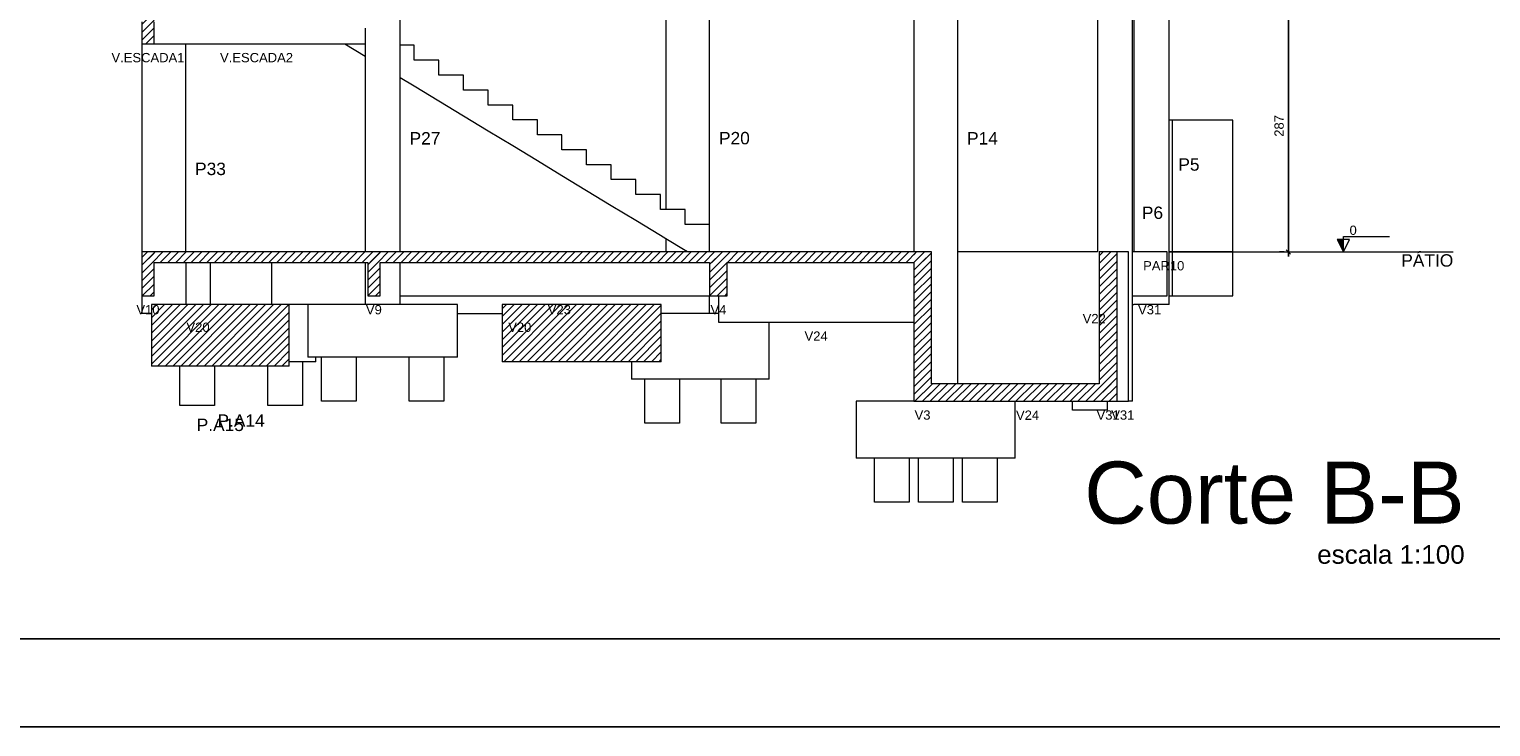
# Model space of a CAD drawing. Header units: millimetres. Extents: x 10 to 1250, y -62 to 528.
# Tile 223 of 256: x 125 to 141, y 398 to 406. Entities that reach past the tile are written whole.
import ezdxf

# ---------------------------------------------------------------- set-up
doc = ezdxf.new("R2010")
doc.units = ezdxf.units.MM
doc.header["$LTSCALE"] = 0.05
for name, color, linetype, lineweight in [('FO-Cortes', 9, 'Continuous', 5), ('FO-Cotas', 5, 'Continuous', 5), ('FO-Eixos', 5, 'Continuous', 5), ('FO-Hachuras das lajes', 1, 'Continuous', 20), ('FO-Hachuras dos pilares', 9, 'Continuous', 5), ('FO-Níveis', 9, 'Continuous', 5), ('FO-Pilares pré-moldados', 3, 'Continuous', 20), ('FO-Seção das fundações', 9, 'Continuous', 5), ('FO-Títulos', 7, 'Continuous', 5)]:
    doc.layers.add(name, color=color, linetype=linetype, lineweight=lineweight)
doc.layers.add('FOLHA_PADRÃO', color=7, linetype='Continuous')
doc.styles.add('Arial', font='arial.ttf')
doc.styles.get("Standard").update_dxf_attribs({"font": 'arial.ttf'})
doc.dimstyles.new('UM_50.000000', dxfattribs={"dimtxt": 0.18, "dimasz": 0.1, "dimexe": 0.1, "dimexo": 0.2, "dimgap": 0.1, "dimtad": 1, "dimdec": 1, "dimlfac": 50, "dimzin": 0, "dimdsep": 46, "dimtxsty": 'Standard', "dimblk": 'OBLIQUE', "dimcen": 0.09, "dimdle": 0.1, "dimadec": 1, "dimazin": 2, "dimtfac": 1, "dimtdec": 1, "dimtofl": 0, "dimtmove": 0, "dimatfit": 3, "dimldrblk": 'OBLIQUE', "dimfxl": 1, "dimtolj": 1, "dimarcsym": 1})
pattern_1 = [(45, (-127.84726, -34.92108), (-0.08838835, 0.08838835), [])]

# ---------------------------------------------------------------- blocks, each defined once
blk = doc.blocks.new('A1')
at = {"layer": 'FOLHA_PADRÃO', "color": 1, "linetype": 'Continuous'}
blk.add_lwpolyline([(-84.1, 0), (0, 0), (0, 59.4), (-84.1, 59.4), (-84.1, 0)], dxfattribs=at)
at = {"layer": 'FOLHA_PADRÃO', "color": 6, "linetype": 'Continuous'}
blk.add_lwpolyline([(-83.1, 58.4), (-1, 58.4), (-1, 1), (-83.1, 1), (-83.1, 58.4)], dxfattribs=at)
blk = doc.blocks.new('_Oblique')
at = {"color": 0, "linetype": 'ByBlock', "lineweight": -2}
blk.add_line((-0.5, -0.5), (0.5, 0.5), dxfattribs=at)
blk = doc.blocks.new('*D301')
at = {"layer": 'Defpoints', "color": 0, "transparency": 16777216}
for p in [(124.097, 48.243), (124.097, 48.243), (124.097, 42.503)]:
    blk.add_point(p, dxfattribs=at)
at = {"layer": 'FO-Hachuras das lajes', "color": 0, "linetype": 'Continuous', "lineweight": -2, "transparency": 16777216}
for p, q in [((123.897, 48.243), (123.997, 48.243)), ((124.097, 42.403), (124.097, 48.343)), ((123.897, 42.503), (123.997, 42.503))]:
    blk.add_line(p, q, dxfattribs=at)
at = {"layer": 'FO-Hachuras das lajes', "color": 0, "lineweight": -2, "transparency": 16777216, "xscale": 0.1, "yscale": 0.1, "zscale": 0.1}
for p, rotation in [((124.097, 48.243), 90), ((124.097, 42.503), 270)]:
    blk.add_blockref('_Oblique', p, dxfattribs=dict(at, rotation=rotation))
at = {"layer": 'FO-Hachuras das lajes', "transparency": 16777216, "insert": (123.885, 45.373), "char_height": 0.2118, "attachment_point": 5, "rotation": 90, "style": 'Arial'}
blk.add_mtext('\\A1;287', dxfattribs=at)
blk = doc.blocks.new('BBBBB')
at = {"layer": 'FO-Cortes', "linetype": 'Continuous'}
blk.add_hatch(color=256, dxfattribs=at).paths.add_polyline_path([(-2.5, 7.5821), (-2.5, 7.8621), (-2.64, 7.8621), (-2.5, 7.5821)])
at = {"layer": 'FO-Níveis', "linetype": 'Continuous'}
h = blk.add_hatch(dxfattribs=at)
h.set_pattern_fill('ANSI31', color=256, style=0)
h.set_pattern_definition(pattern_1)
h.paths.add_polyline_path([(-29.8391, 12.3221), (-29.5591, 12.3221), (-29.5591, 13.3221), (-29.8391, 13.3221), (-29.8391, 12.3221)])
h = blk.add_hatch(dxfattribs=at)
h.set_pattern_fill('ANSI31', color=256, style=0)
h.set_pattern_definition(pattern_1)
h.paths.add_polyline_path([(-29.8391, 7.3421), (-24.4191, 7.3421), (-24.4191, 7.5821), (-29.8391, 7.5821), (-29.8391, 7.3421)])
h = blk.add_hatch(dxfattribs=at)
h.set_pattern_fill('ANSI31', color=256, style=0)
h.set_pattern_definition(pattern_1)
h.paths.add_polyline_path([(-29.8391, 6.5821), (-29.5591, 6.5821), (-29.5591, 7.5821), (-29.8391, 7.5821), (-29.8391, 6.5821)])
h = blk.add_hatch(dxfattribs=at)
h.set_pattern_fill('ANSI31', color=256, style=0)
h.set_pattern_definition(pattern_1)
h.paths.add_polyline_path([(-24.6991, 7.3421), (-16.5191, 7.3421), (-16.5191, 7.5821), (-24.6991, 7.5821), (-24.6991, 7.3421)])
h = blk.add_hatch(dxfattribs=at)
h.set_pattern_fill('ANSI31', color=256, style=0)
h.set_pattern_definition(pattern_1)
h.paths.add_polyline_path([(-24.6991, 6.5821), (-24.4191, 6.5821), (-24.4191, 7.5821), (-24.6991, 7.5821), (-24.6991, 6.5821)])
h = blk.add_hatch(dxfattribs=at)
h.set_pattern_fill('ANSI31', color=256, style=0)
h.set_pattern_definition(pattern_1)
h.paths.add_polyline_path([(-16.9191, 7.3421), (-11.8751, 7.3421), (-11.8751, 7.5821), (-16.9191, 7.5821), (-16.9191, 7.3421)])
h = blk.add_hatch(dxfattribs=at)
h.set_pattern_fill('ANSI31', color=256, style=0)
h.set_pattern_definition(pattern_1)
h.paths.add_polyline_path([(-16.9191, 6.5821), (-16.5191, 6.5821), (-16.5191, 7.5821), (-16.9191, 7.5821), (-16.9191, 6.5821)])
h = blk.add_hatch(dxfattribs=at)
h.set_pattern_fill('ANSI31', color=256, style=0)
h.set_pattern_definition(pattern_1)
h.paths.add_polyline_path([(-12.2751, 4.1821), (-11.8751, 4.1821), (-11.8751, 7.5821), (-12.2751, 7.5821), (-12.2751, 4.1821)])
h = blk.add_hatch(dxfattribs=at)
h.set_pattern_fill('ANSI31', color=256, style=0)
h.set_pattern_definition(pattern_1)
h.paths.add_polyline_path([(-8.0563, 4.1821), (-7.6481, 4.1821), (-7.6481, 7.5821), (-8.0563, 7.5821), (-8.0563, 4.1821)])
h = blk.add_hatch(dxfattribs=at)
h.set_pattern_fill('ANSI31', color=256, style=0)
h.set_pattern_definition(pattern_1)
h.paths.add_polyline_path([(-29.6192, 4.9821), (-26.4871, 4.9821), (-26.4871, 6.3821), (-29.6192, 6.3821), (-29.6192, 4.9821)])
h = blk.add_hatch(dxfattribs=at)
h.set_pattern_fill('ANSI31', color=256, style=0)
h.set_pattern_definition(pattern_1)
h.paths.add_polyline_path([(-21.6374, 5.0821), (-18.0208, 5.0821), (-18.0208, 6.3821), (-21.6374, 6.3821), (-21.6374, 5.0821)])
h = blk.add_hatch(dxfattribs=at)
h.set_pattern_fill('ANSI31', color=256, style=0)
h.set_pattern_definition(pattern_1)
h.paths.add_polyline_path([(-12.2751, 4.1821), (-7.648, 4.1821), (-7.648, 4.5821), (-12.2751, 4.5821), (-12.2751, 4.1821)])
at = {"layer": 'FO-Cortes'}
blk.add_lwpolyline([(-2.5, 7.5821), (-2.36, 7.8621), (-2.64, 7.8621), (-2.5, 7.5821), (-2.5, 7.9321), (-1.45, 7.9321)], dxfattribs=at)
at = {"layer": 'FO-Cotas'}
for p, q in [((-17.9191, 13.3221), (-17.9191, 8.5481)), ((-16.9191, 8.2081), (-16.9191, 13.3221)), ((-12.2751, 13.3221), (-12.2751, 7.5821)), ((-11.2751, 7.5821), (-11.2751, 13.3221)), ((-8.0971, 13.3221), (-8.0971, 7.5821)), ((-7.2971, 7.5821), (-7.2971, 13.3221)), ((-7.2669, 13.3221), (-7.2669, 7.5821)), ((-6.4669, 10.5821), (-6.4669, 13.3221)), ((-23.9591, 12.2881), (-23.9591, 13.1863)), ((-24.7591, 12.6806), (-24.7591, 12.6281)), ((-29.8391, 12.3221), (-29.8391, 10.5821)), ((-29.5591, 12.3221), (-28.8391, 12.3221)), ((-28.8391, 7.5821), (-28.8391, 12.3221)), ((-28.8391, 12.3221), (-25.2185, 12.3221)), ((-25.2185, 12.3221), (-24.7591, 12.0432)), ((-25.2185, 12.3221), (-24.7591, 12.3221)), ((-24.7591, 12.6281), (-24.7591, 12.3221)), ((-24.7591, 12.3221), (-24.7591, 12.0432)), ((-24.7591, 12.0432), (-24.7591, 7.5821)), ((-23.6391, 12.2881), (-23.9591, 12.2881)), ((-23.9591, 11.5575), (-23.9591, 12.2881)), ((-23.6391, 11.9481), (-23.6391, 12.2881)), ((-23.0791, 11.9481), (-23.6391, 11.9481)), ((-23.0791, 11.6081), (-23.0791, 11.9481)), ((-23.9591, 11.5575), (-23.6391, 11.3632)), ((-23.9591, 7.5821), (-23.9591, 11.5575)), ((-23.6391, 11.3632), (-23.0791, 11.0232)), ((-22.5191, 11.6081), (-23.0791, 11.6081)), ((-22.5191, 11.2681), (-22.5191, 11.6081)), ((-23.0791, 11.0232), (-22.5191, 10.6832)), ((-21.9591, 11.2681), (-22.5191, 11.2681)), ((-21.9591, 10.9281), (-21.9591, 11.2681)), ((-22.5191, 10.6832), (-21.9591, 10.3432)), ((-21.3991, 10.9281), (-21.9591, 10.9281)), ((-21.3991, 10.5881), (-21.3991, 10.9281)), ((-29.8391, 10.5821), (-29.8391, 9.5821)), ((-21.9591, 10.3432), (-21.3991, 10.0032)), ((-20.8391, 10.5881), (-21.3991, 10.5881)), ((-20.8391, 10.2481), (-20.8391, 10.5881)), ((-6.3925, 10.5821), (-6.4669, 10.5821)), ((-6.4669, 9.5821), (-6.4669, 10.5821)), ((-5.0193, 10.5821), (-6.3925, 10.5821)), ((-6.3925, 10.5821), (-6.3925, 9.5821)), ((-5.0193, 9.5821), (-5.0193, 10.5821)), ((-21.3991, 10.0032), (-20.8391, 9.6632)), ((-20.2791, 10.2481), (-20.8391, 10.2481)), ((-20.2791, 9.9081), (-20.2791, 10.2481)), ((-20.8391, 9.6632), (-20.2791, 9.3232)), ((-19.7191, 9.9081), (-20.2791, 9.9081)), ((-19.7191, 9.5681), (-19.7191, 9.9081)), ((-29.8391, 9.5821), (-29.8391, 7.5821)), ((-20.2791, 9.3232), (-19.7191, 8.9832)), ((-19.1591, 9.5681), (-19.7191, 9.5681)), ((-19.1591, 9.2281), (-19.1591, 9.5681)), ((-6.4669, 7.5821), (-6.4669, 9.5821)), ((-6.3925, 9.5821), (-6.3925, 7.5821)), ((-5.0193, 7.5821), (-5.0193, 9.5821)), ((-19.7191, 8.9832), (-19.1591, 8.6432)), ((-18.5991, 9.2281), (-19.1591, 9.2281)), ((-18.5991, 8.8881), (-18.5991, 9.2281)), ((-18.0391, 8.8881), (-18.5991, 8.8881)), ((-18.0391, 8.5481), (-18.0391, 8.8881)), ((-19.1591, 8.6432), (-18.5991, 8.3032)), ((-17.9191, 8.5481), (-18.0391, 8.5481)), ((-17.4791, 8.5481), (-17.9191, 8.5481)), ((-17.4791, 8.2081), (-17.4791, 8.5481)), ((-18.5991, 8.3032), (-18.0391, 7.9632)), ((-16.9191, 8.2081), (-17.4791, 8.2081)), ((-16.9191, 7.5821), (-16.9191, 8.2081)), ((-18.0391, 7.9632), (-17.9191, 7.8903)), ((-17.9191, 7.8903), (-17.9191, 7.5821)), ((-17.9191, 7.8903), (-17.4791, 7.6232)), ((-28.8391, 7.3421), (-28.8391, 6.3821)), ((-28.2803, 7.3421), (-28.2803, 6.3821)), ((-26.8803, 6.3821), (-26.8803, 7.3421)), ((-24.7591, 7.3421), (-24.7591, 6.3821)), ((-23.9591, 6.5821), (-23.9591, 7.3421)), ((-17.4791, 7.6232), (-17.4115, 7.5821)), ((-9.8709, 7.5821), (-11.2751, 7.5821)), ((-11.2751, 6.5821), (-11.2751, 7.5821)), ((-9.0709, 7.5821), (-9.8709, 7.5821)), ((-8.0971, 7.5821), (-9.0709, 7.5821)), ((-7.3885, 7.5821), (-7.6481, 7.5821)), ((-7.3885, 6.5821), (-7.3885, 7.5821)), ((-7.2971, 6.5821), (-7.2971, 7.5821)), ((-7.2669, 7.5821), (-7.2971, 7.5821)), ((-6.7841, 7.5821), (-7.2669, 7.5821)), ((-6.7089, 7.5821), (-6.7841, 7.5821)), ((-6.5132, 7.5821), (-6.7089, 7.5821)), ((-6.5132, 6.5821), (-6.5132, 7.5821)), ((-6.3925, 7.5821), (-6.4669, 7.5821)), ((-6.4669, 7.5821), (-6.3925, 7.5821)), ((-6.4669, 6.5821), (-6.4669, 7.5821)), ((-6.3925, 7.5821), (-6.3925, 6.5821)), ((-5.0193, 7.5821), (-6.3925, 7.5821)), ((-6.3925, 7.5821), (-5.0193, 7.5821)), ((-5.0193, 6.5821), (-5.0193, 7.5821)), ((-5.0193, 7.5821), (-5.0193, 7.5821)), ((-29.8391, 6.5821), (-29.8391, 6.1821)), ((-26.0591, 6.3821), (-26.4871, 6.3821)), ((-26.0591, 6.3821), (-26.0591, 6.1821)), ((-25.8803, 6.3821), (-26.0591, 6.3821)), ((-24.7591, 6.3821), (-25.8803, 6.3821)), ((-24.5591, 6.3821), (-24.7591, 6.3821)), ((-23.9591, 6.3821), (-24.5591, 6.3821)), ((-23.9591, 6.5821), (-20.8651, 6.5821)), ((-23.9591, 6.3821), (-23.9591, 6.5821)), ((-22.6591, 6.3821), (-23.9591, 6.3821)), ((-22.6591, 6.1821), (-22.6591, 6.3821)), ((-20.8651, 6.5821), (-20.7251, 6.5821)), ((-20.7251, 6.5821), (-20.5851, 6.5821)), ((-20.5851, 6.5821), (-17.9191, 6.5821)), ((-17.9191, 6.5821), (-16.9191, 6.5821)), ((-16.9191, 6.1821), (-16.9191, 6.5821)), ((-16.7191, 6.5821), (-16.7191, 6.1821)), ((-11.2751, 6.3821), (-11.2751, 6.5821)), ((-11.2751, 4.9821), (-11.2751, 6.3821)), ((-7.3885, 6.3821), (-7.3885, 6.5821)), ((-7.3885, 4.1821), (-7.3885, 6.3821)), ((-7.2971, 6.3821), (-7.2971, 6.5821)), ((-7.2971, 6.5821), (-7.2669, 6.5821)), ((-7.2971, 6.3821), (-7.2669, 6.3821)), ((-7.2971, 4.1821), (-7.2971, 6.3821)), ((-7.2669, 6.5821), (-6.7841, 6.5821)), ((-6.4669, 6.3821), (-7.2669, 6.3821)), ((-6.7841, 6.5821), (-6.7089, 6.5821)), ((-6.7089, 6.5821), (-6.5132, 6.5821)), ((-6.4669, 6.5821), (-6.3925, 6.5821)), ((-6.4669, 6.3821), (-6.4669, 6.5821)), ((-6.3925, 6.5821), (-5.0193, 6.5821)), ((-29.6192, 6.1821), (-29.8391, 6.1821)), ((-26.0591, 6.1821), (-26.0591, 5.1821)), ((-22.6591, 6.1821), (-21.6374, 6.1821)), ((-22.6591, 5.1821), (-22.6591, 6.1821)), ((-17.9191, 6.1821), (-18.0208, 6.1821)), ((-16.9191, 6.1821), (-17.9191, 6.1821)), ((-16.7191, 6.1821), (-16.9191, 6.1821)), ((-16.7191, 6.1821), (-16.7191, 5.9821)), ((-16.7191, 5.9821), (-15.5644, 5.9821)), ((-15.5644, 4.6821), (-15.5644, 5.9821)), ((-15.5644, 5.9821), (-12.2751, 5.9821)), ((-26.1864, 5.0821), (-26.4871, 5.0821)), ((-26.1864, 5.0821), (-26.1864, 4.0821)), ((-25.8803, 5.0821), (-26.1864, 5.0821)), ((-25.8803, 5.1821), (-26.0591, 5.1821)), ((-25.8803, 5.0821), (-25.8803, 5.1821)), ((-25.753, 5.1821), (-25.8803, 5.1821)), ((-25.753, 4.1821), (-25.753, 5.1821)), ((-24.9652, 5.1821), (-25.753, 5.1821)), ((-24.9652, 5.1821), (-24.9652, 4.1821)), ((-23.753, 5.1821), (-24.9652, 5.1821)), ((-23.753, 4.1821), (-23.753, 5.1821)), ((-22.9652, 5.1821), (-23.753, 5.1821)), ((-22.9652, 5.1821), (-22.9652, 4.1821)), ((-22.6591, 5.1821), (-22.9652, 5.1821)), ((-18.6964, 5.0821), (-18.6964, 4.6821)), ((-28.9742, 4.0821), (-28.9742, 4.9821)), ((-28.1864, 4.9821), (-28.1864, 4.0821)), ((-26.9742, 4.0821), (-26.9742, 4.9821)), ((-18.3904, 4.6821), (-18.6964, 4.6821)), ((-18.3904, 3.6821), (-18.3904, 4.6821)), ((-17.6025, 4.6821), (-18.3904, 4.6821)), ((-17.6025, 4.6821), (-17.6025, 3.6821)), ((-16.6583, 4.6821), (-17.6025, 4.6821)), ((-16.6583, 3.6821), (-16.6583, 4.6821)), ((-15.8705, 4.6821), (-16.6583, 4.6821)), ((-15.8705, 4.6821), (-15.8705, 3.6821)), ((-15.5644, 4.6821), (-15.8705, 4.6821)), ((-11.2751, 4.5821), (-11.2751, 4.9821)), ((-28.1864, 4.0821), (-28.9742, 4.0821)), ((-26.1864, 4.0821), (-26.9742, 4.0821)), ((-24.9652, 4.1821), (-25.753, 4.1821)), ((-22.9652, 4.1821), (-23.753, 4.1821)), ((-13.5834, 4.1821), (-13.5834, 2.8821)), ((-12.2751, 4.1821), (-13.5834, 4.1821)), ((-9.9668, 2.8821), (-9.9668, 4.1821)), ((-8.6648, 3.9821), (-8.6648, 4.1821)), ((-7.877, 4.1821), (-7.877, 3.9821)), ((-7.6481, 4.1821), (-7.3885, 4.1821)), ((-7.2971, 4.1821), (-7.3885, 4.1821)), ((-17.6025, 3.6821), (-18.3904, 3.6821)), ((-15.8705, 3.6821), (-16.6583, 3.6821)), ((-7.877, 3.9821), (-8.6648, 3.9821)), ((-13.169, 2.8821), (-13.5834, 2.8821)), ((-13.169, 1.8821), (-13.169, 2.8821)), ((-12.3812, 2.8821), (-13.169, 2.8821)), ((-12.3812, 2.8821), (-12.3812, 1.8821)), ((-12.169, 2.8821), (-12.3812, 2.8821)), ((-12.169, 1.8821), (-12.169, 2.8821)), ((-11.3812, 2.8821), (-12.169, 2.8821)), ((-11.3812, 2.8821), (-11.3812, 1.8821)), ((-11.169, 2.8821), (-11.3812, 2.8821)), ((-11.169, 1.8821), (-11.169, 2.8821)), ((-10.3812, 2.8821), (-11.169, 2.8821)), ((-10.3812, 2.8821), (-10.3812, 1.8821)), ((-9.9668, 2.8821), (-10.3812, 2.8821)), ((-12.3812, 1.8821), (-13.169, 1.8821)), ((-11.3812, 1.8821), (-12.169, 1.8821)), ((-10.3812, 1.8821), (-11.169, 1.8821))]:
    blk.add_line(p, q, dxfattribs=at)
at = {"layer": 'FO-Eixos'}
blk.add_line((-5, 7.5821), (0, 7.5821), dxfattribs=at)
at = {"layer": 'FO-Títulos'}
for p, q in [((-29.8391, 12.8221), (-29.8391, 12.3221)), ((-29.5591, 12.3221), (-29.5591, 12.8221)), ((-29.8391, 12.3221), (-29.6991, 12.3221)), ((-29.6991, 12.3221), (-29.5591, 12.3221)), ((-29.8391, 7.5821), (-29.8391, 7.3421)), ((-29.5591, 7.5821), (-29.8391, 7.5821)), ((-29.8391, 7.3421), (-29.8391, 6.5821)), ((-29.4391, 7.5821), (-29.5591, 7.5821)), ((-29.5591, 6.5821), (-29.5591, 7.3421)), ((-29.5591, 7.3421), (-29.4391, 7.3421)), ((-28.8391, 7.5821), (-29.4391, 7.5821)), ((-29.4391, 7.3421), (-28.8391, 7.3421)), ((-28.2803, 7.5821), (-28.8391, 7.5821)), ((-28.8391, 7.3421), (-28.2803, 7.3421)), ((-26.8803, 7.5821), (-28.2803, 7.5821)), ((-28.2803, 7.3421), (-26.8803, 7.3421)), ((-24.7591, 7.5821), (-26.8803, 7.5821)), ((-26.8803, 7.3421), (-24.7591, 7.3421)), ((-24.6991, 7.5821), (-24.7591, 7.5821)), ((-24.7591, 7.3421), (-24.6991, 7.3421)), ((-24.5591, 7.5821), (-24.6991, 7.5821)), ((-24.6991, 7.3421), (-24.6991, 6.5821)), ((-24.4191, 7.5821), (-24.5591, 7.5821)), ((-23.9591, 7.5821), (-24.4191, 7.5821)), ((-24.4191, 6.5821), (-24.4191, 7.3421)), ((-24.4191, 7.3421), (-23.9591, 7.3421)), ((-20.8651, 7.5821), (-23.9591, 7.5821)), ((-23.9591, 7.3421), (-20.8651, 7.3421)), ((-20.7251, 7.5821), (-20.8651, 7.5821)), ((-20.8651, 7.3421), (-20.7251, 7.3421)), ((-20.5851, 7.5821), (-20.7251, 7.5821)), ((-20.7251, 7.3421), (-20.5851, 7.3421)), ((-17.9191, 7.5821), (-20.5851, 7.5821)), ((-20.5851, 7.3421), (-17.9191, 7.3421)), ((-17.4115, 7.5821), (-17.9191, 7.5821)), ((-17.9191, 7.3421), (-17.0162, 7.3421)), ((-16.9191, 7.5821), (-17.4115, 7.5821)), ((-17.0162, 7.3421), (-16.9191, 7.3421)), ((-16.7191, 7.5821), (-16.9191, 7.5821)), ((-16.9191, 7.3421), (-16.9191, 7.2832)), ((-16.5191, 7.5821), (-16.7191, 7.5821)), ((-12.7151, 7.5821), (-16.5191, 7.5821)), ((-16.5191, 6.5821), (-16.5191, 7.3421)), ((-16.5191, 7.3421), (-12.7151, 7.3421)), ((-12.5151, 7.5821), (-12.7151, 7.5821)), ((-12.7151, 7.3421), (-12.5151, 7.3421)), ((-12.3151, 7.5821), (-12.5151, 7.5821)), ((-12.5151, 7.3421), (-12.3151, 7.3421)), ((-12.2751, 7.5821), (-12.3151, 7.5821)), ((-12.3151, 7.3421), (-12.2751, 7.3421)), ((-12.0751, 7.5821), (-12.2751, 7.5821)), ((-12.2751, 7.3421), (-12.2751, 6.5821)), ((-11.8751, 7.5821), (-12.0751, 7.5821)), ((-11.8751, 7.3421), (-11.8751, 7.5821)), ((-11.8751, 6.5821), (-11.8751, 7.3421)), ((-8.0563, 7.5821), (-8.0563, 6.5821)), ((-7.696, 7.5821), (-8.0563, 7.5821)), ((-7.6481, 7.5821), (-7.696, 7.5821)), ((-7.6481, 6.5821), (-7.6481, 7.5821)), ((-16.9191, 7.2832), (-16.9191, 6.5821)), ((-29.8391, 6.5821), (-29.5591, 6.5821)), ((-29.6192, 6.3821), (-29.6192, 6.1821)), ((-29.2803, 6.3821), (-29.6192, 6.3821)), ((-28.8391, 6.3821), (-29.2803, 6.3821)), ((-28.2803, 6.3821), (-28.8391, 6.3821)), ((-26.8803, 6.3821), (-28.2803, 6.3821)), ((-26.4871, 6.3821), (-26.8803, 6.3821)), ((-26.4871, 6.1821), (-26.4871, 6.3821)), ((-24.6991, 6.5821), (-24.5591, 6.5821)), ((-24.5591, 6.5821), (-24.4191, 6.5821)), ((-21.6374, 6.3821), (-21.6374, 6.1821)), ((-20.7251, 6.3821), (-21.6374, 6.3821)), ((-18.0208, 6.3821), (-20.7251, 6.3821)), ((-18.0208, 6.1821), (-18.0208, 6.3821)), ((-16.9191, 6.5821), (-16.7191, 6.5821)), ((-16.7191, 6.5821), (-16.5191, 6.5821)), ((-12.2751, 6.5821), (-12.2751, 6.3821)), ((-12.2751, 6.3821), (-12.2751, 5.9821)), ((-11.8751, 6.3821), (-11.8751, 6.5821)), ((-11.8751, 4.5821), (-11.8751, 6.3821)), ((-8.0563, 6.5821), (-8.0563, 6.3821)), ((-8.0563, 6.3821), (-8.0563, 4.9821)), ((-7.6481, 6.3821), (-7.6481, 6.5821)), ((-7.6481, 4.9821), (-7.6481, 6.3821)), ((-29.6192, 6.1821), (-29.6192, 4.9821)), ((-26.4871, 5.0821), (-26.4871, 6.1821)), ((-21.6374, 6.1821), (-21.6374, 5.0821)), ((-18.0208, 5.0821), (-18.0208, 6.1821)), ((-12.2751, 5.9821), (-12.2751, 4.5821)), ((-26.4871, 4.9821), (-26.4871, 5.0821)), ((-18.6964, 5.0821), (-21.6374, 5.0821)), ((-18.0208, 5.0821), (-18.6964, 5.0821)), ((-28.9742, 4.9821), (-29.6192, 4.9821)), ((-28.1864, 4.9821), (-28.9742, 4.9821)), ((-26.9742, 4.9821), (-28.1864, 4.9821)), ((-26.4871, 4.9821), (-26.9742, 4.9821)), ((-8.0563, 4.9821), (-8.0563, 4.5821)), ((-7.6481, 4.5821), (-7.6481, 4.9821)), ((-12.2751, 4.5821), (-12.2751, 4.1821)), ((-11.2751, 4.5821), (-11.8751, 4.5821)), ((-11.0648, 4.5821), (-11.2751, 4.5821)), ((-10.277, 4.5821), (-11.0648, 4.5821)), ((-8.6648, 4.5821), (-10.277, 4.5821)), ((-8.0971, 4.5821), (-8.6648, 4.5821)), ((-8.0563, 4.5821), (-8.0971, 4.5821)), ((-7.648, 4.1821), (-7.648, 4.5821)), ((-12.2751, 4.1821), (-11.8751, 4.1821)), ((-11.8751, 4.1821), (-11.2751, 4.1821)), ((-11.2751, 4.1821), (-11.0648, 4.1821)), ((-11.0648, 4.1821), (-10.277, 4.1821)), ((-10.277, 4.1821), (-9.9668, 4.1821)), ((-9.9668, 4.1821), (-8.6648, 4.1821)), ((-8.6648, 4.1821), (-8.0971, 4.1821)), ((-8.0971, 4.1821), (-8.0563, 4.1821)), ((-8.0563, 4.1821), (-7.877, 4.1821)), ((-7.877, 4.1821), (-7.648, 4.1821))]:
    blk.add_line(p, q, dxfattribs=at)
at = {"layer": 'FO-Cortes', "insert": (-2.36, 7.9671), "char_height": 0.2118, "attachment_point": 7, "line_spacing_factor": 0.798, "style": 'Arial'}
blk.add_mtext('0', dxfattribs=at)
at = {"layer": 'FO-Cortes', "linetype": 'Continuous', "insert": (0, 7.2432), "char_height": 0.2824, "attachment_point": 9, "line_spacing_factor": 0.798, "style": 'Arial'}
blk.add_mtext('PÁTIO', dxfattribs=at)
at = {"layer": 'FO-Pilares pré-moldados', "char_height": 0.2824, "line_spacing_factor": 0.798, "style": 'Arial'}
for s, insert, attachment_point in [('P27', (-23.7473, 10.0285), 7), ('P20', (-16.7073, 10.0285), 7), ('P14', (-11.0633, 10.0285), 7), ('P33', (-28.6273, 9.3285), 7), ('P5', (-6.2551, 9.4285), 7), ('P6', (-7.0853, 8.3285), 7), ('P.A15', (-28.0532, 3.4995), 8), ('P.A14', (-27.5803, 3.5995), 8)]:
    blk.add_mtext(s, dxfattribs=dict(at, insert=insert, attachment_point=attachment_point))
at = {"layer": 'FO-Seção das fundações', "char_height": 0.2118, "attachment_point": 8, "line_spacing_factor": 0.798, "style": 'Arial'}
for s, insert in [('V.ESCADA1', (-29.6991, 11.8985)), ('V.ESCADA2', (-27.2291, 11.8985)), ('PAR10', (-6.5883, 7.1585)), ('PAR10', (-6.5883, 7.1585)), ('V10', (-29.6991, 6.1585)), ('V9', (-24.5591, 6.1585)), ('V23', (-20.3391, 6.1585)), ('V4', (-16.7191, 6.1585)), ('V31', (-6.9089, 6.1585)), ('V20', (-28.5597, 5.7585)), ('V20', (-21.2391, 5.7585)), ('V22', (-8.1689, 5.9585)), ('V24', (-14.4971, 5.5585)), ('V3', (-12.0751, 3.7585)), ('V24', (-9.6861, 3.7585)), ('V31', (-7.8522, 3.7585)), ('V31', (-7.5183, 3.7585))]:
    blk.add_mtext(s, dxfattribs=dict(at, insert=insert))
at = {"layer": 'FO-Hachuras das lajes', "linetype": 'Continuous'}
dim = blk.add_linear_dim(base=(-3.75, 13.3221), p1=(-3.75, 7.5821), p2=(-3.75, 13.3221), angle=90, dimstyle='UM_50.000000', override={"dimtxt": 0.2118, "dimasz": 0.1, "dimexe": 0.1, "dimexo": 0.2, "dimtad": 1, "dimtih": 0, "dimtoh": 0, "dimdec": 1, "dimlfac": 50, "dimzin": 8, "dimtxsty": 'Arial', "dimblk": 'Oblique', "dimblk1": 'Oblique', "dimblk2": 'Oblique', "dimsah": 1, "dimdle": 0.1, "dimse1": 0, "dimse2": 0, "dimclrt": 256, "dimadec": 1, "dimazin": 3, "dimtmove": 2, "dimldrblk": 'Oblique'}, dxfattribs=at)
dim.commit()
dim.dimension.update_dxf_attribs({"geometry": '*D301', "text_midpoint": (-3.9618, 10.4521), "dimtype": 128, "text_rotation": 90, "insert": (-127.8473, -34.9211)})

msp = doc.modelspace()

# ---------------------------------------------------------------- block references
msp.add_blockref('A1', (160.3094, 398.0545))
msp.add_blockref('A1', (160.3094, 398.0545))
at = {"xscale": 0.5, "yscale": 0.5, "zscale": 0.5}
msp.add_blockref('BBBBB', (141.072, 399.6703), dxfattribs=at)

# ---------------------------------------------------------------- texts
at = {"layer": 'FO-Hachuras dos pilares', "linetype": 'Continuous', "insert": (141.2019, 400.3581), "char_height": 0.706, "width": 8.895121, "attachment_point": 9, "line_spacing_factor": 0.798, "style": 'Arial'}
msp.add_mtext('Corte B-B', dxfattribs=at)
at = {"layer": 'FO-Hachuras dos pilares', "linetype": 'Continuous', "insert": (141.2019, 399.9078), "char_height": 0.2118, "attachment_point": 9, "line_spacing_factor": 0.798, "style": 'Arial'}
msp.add_mtext('escala 1:100', dxfattribs=at)

doc.saveas('drawing.dxf')
